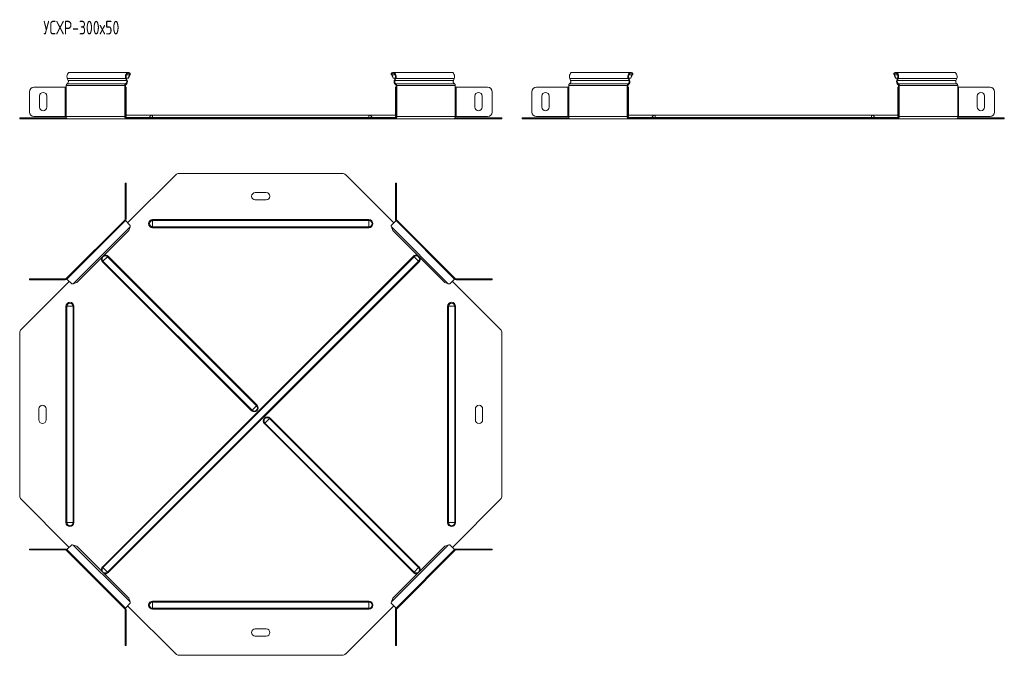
# Model space of a CAD drawing. Header units: millimetres. Extents: x -209 to 1502, y -8151 to 292.
# Tile 3 of 7: x -150 to 928, y -3952 to -3256. Entities that reach past the tile are written whole.
import ezdxf

# ---------------------------------------------------------------- set-up
doc = ezdxf.new("R2010")
doc.units = ezdxf.units.MM
doc.styles.add('SLDTEXTSTYLE3', font='TXT', dxfattribs={"width": 0.7, "bigfont": 'bigfont'})

msp = doc.modelspace()

# ---------------------------------------------------------------- linework, layer by layer
at = {"color": 7, "linetype": 'Continuous', "lineweight": 15}
for p, q in [((-98.1, -3320.4), (-97.2, -3322.7)), ((-31.3, -3313.7), (-95.3, -3313.7)), ((-33.2, -3322.7), (-34.1, -3320.4)), ((-32.6, -3322.3), (-33.5, -3319.9)), ((-31.4, -3319.9), (-33.5, -3319.9)), ((-30, -3316.6), (-31.4, -3319.9)), ((-30.8, -3319.4), (-31.4, -3319.9)), ((-29.4, -3316.1), (-30.8, -3319.4)), ((-30, -3316.6), (-29.4, -3316.1)), ((-29.1, -3315), (-29.6, -3315.7)), ((256.6, -3315), (257.1, -3315.7)), ((257.6, -3316.6), (256.9, -3316.1)), ((258.3, -3319.4), (256.9, -3316.1)), ((258.9, -3319.9), (257.6, -3316.6)), ((258.9, -3319.9), (258.3, -3319.4)), ((322.8, -3313.7), (258.8, -3313.7)), ((261, -3319.9), (258.9, -3319.9)), ((261, -3319.9), (260.1, -3322.3)), ((261.6, -3320.4), (260.7, -3322.7)), ((324.8, -3322.7), (325.7, -3320.4)), ((453.1, -3322.7), (452.2, -3320.4)), ((519, -3313.7), (455, -3313.7)), ((516.2, -3320.4), (517.1, -3322.7)), ((516.8, -3319.9), (518.9, -3319.9)), ((516.9, -3319.9), (517.8, -3322.3)), ((518.9, -3319.9), (520.3, -3316.6)), ((518.9, -3319.9), (519.5, -3319.4)), ((519.5, -3319.4), (520.9, -3316.1)), ((520.3, -3316.6), (520.9, -3316.1)), ((521.2, -3315), (520.7, -3315.7)), ((807, -3315), (807.4, -3315.7)), ((807.9, -3316.6), (807.3, -3316.1)), ((808.6, -3319.4), (807.3, -3316.1)), ((809.3, -3319.9), (807.9, -3316.6)), ((809.3, -3319.9), (808.6, -3319.4)), ((873.2, -3313.7), (809.1, -3313.7)), ((811.3, -3319.9), (809.3, -3319.9)), ((811.3, -3319.9), (810.4, -3322.3)), ((812, -3320.4), (811.1, -3322.7)), ((875.1, -3322.7), (876, -3320.4)), ((-134.6, -3330), (-100.3, -3330)), ((-100.3, -3330), (-99.2, -3330)), ((-99.2, -3328), (-99.2, -3330)), ((-35.2, -3330), (-35.2, -3328)), ((-35.2, -3330), (-34.7, -3330)), ((-34.7, -3330), (-33.7, -3330)), ((-34.7, -3335), (-34.7, -3330)), ((-34.5, -3330), (-34.5, -3328)), ((-33.7, -3330), (-33.7, -3335)), ((261.3, -3330), (262.3, -3330)), ((261.3, -3335), (261.3, -3330)), ((262, -3328), (262, -3330)), ((262.3, -3330), (262.3, -3335)), ((262.3, -3330), (262.7, -3330)), ((262.7, -3328), (262.7, -3330)), ((326.7, -3330), (326.7, -3328)), ((326.7, -3330), (327.8, -3330)), ((327.8, -3330), (362.2, -3330)), ((450.1, -3330), (415.7, -3330)), ((451.1, -3330), (450.1, -3330)), ((451.1, -3330), (451.1, -3328)), ((515.2, -3328), (515.2, -3330)), ((515.6, -3330), (515.2, -3330)), ((516.6, -3330), (515.6, -3330)), ((515.6, -3330), (515.6, -3335)), ((515.9, -3328), (515.9, -3330)), ((516.6, -3335), (516.6, -3330)), ((811.6, -3330), (812.6, -3330)), ((811.6, -3335), (811.6, -3330)), ((812.3, -3328), (812.3, -3330)), ((812.6, -3330), (812.6, -3335)), ((812.6, -3330), (813, -3330)), ((813, -3328), (813, -3330)), ((877.1, -3330), (877.1, -3328)), ((877.1, -3330), (878.1, -3330)), ((878.1, -3330), (912.5, -3330)), ((-139.6, -3357.2), (-139.6, -3335)), ((-128.6, -3339.7), (-128.6, -3351.7)), ((-120.6, -3351.7), (-120.6, -3339.7)), ((-34.7, -3335), (-34.7, -3357.2)), ((-33.7, -3335), (-33.7, -3357.2)), ((261.3, -3357.2), (261.3, -3335)), ((262.3, -3357.2), (262.3, -3335)), ((348.2, -3339.7), (348.2, -3351.7)), ((356.2, -3351.7), (356.2, -3339.7)), ((367.2, -3335), (367.2, -3357.2)), ((410.7, -3335), (410.7, -3357.2)), ((421.7, -3351.7), (421.7, -3339.7)), ((429.7, -3339.7), (429.7, -3351.7)), ((515.6, -3357.2), (515.6, -3335)), ((516.6, -3357.2), (516.6, -3335)), ((811.6, -3357.2), (811.6, -3335)), ((812.6, -3357.2), (812.6, -3335)), ((898.5, -3339.7), (898.5, -3351.7)), ((906.5, -3351.7), (906.5, -3339.7)), ((917.5, -3335), (917.5, -3357.2)), ((-150.2, -3364.7), (-150.2, -3363.7)), ((-150.2, -3363.7), (-148.8, -3363.7)), ((-148.8, -3363.7), (-98.9, -3363.7)), ((-100.3, -3362.2), (-134.6, -3362.2)), ((-99.2, -3362.2), (-100.3, -3362.2)), ((-34.7, -3362.2), (-35.2, -3362.2)), ((-34.7, -3362.2), (-34.7, -3357.2)), ((-33.7, -3362.2), (-34.7, -3362.2)), ((-33.7, -3357.2), (-33.7, -3362.2)), ((-4.7, -3360.7), (-33.7, -3360.7)), ((-33.4, -3363.7), (-32, -3363.7)), ((-32, -3363.7), (-32, -3364.7)), ((-32, -3363.7), (20.8, -3363.7)), ((232.3, -3360.7), (-4.7, -3360.7)), ((20.8, -3363.7), (24.3, -3363.7)), ((24.3, -3363.7), (203.2, -3363.7)), ((203.2, -3363.7), (206.8, -3363.7)), ((206.8, -3363.7), (259.5, -3363.7)), ((261.3, -3360.7), (232.3, -3360.7)), ((259.5, -3363.7), (259.5, -3364.7)), ((259.5, -3363.7), (260.9, -3363.7)), ((261.3, -3362.2), (261.3, -3357.2)), ((262.3, -3362.2), (261.3, -3362.2)), ((262.3, -3357.2), (262.3, -3362.2)), ((262.7, -3362.2), (262.3, -3362.2)), ((326.4, -3363.7), (376.3, -3363.7)), ((327.8, -3362.2), (326.7, -3362.2)), ((362.2, -3362.2), (327.8, -3362.2)), ((376.3, -3363.7), (377.8, -3363.7)), ((377.8, -3363.7), (377.8, -3364.7)), ((400.1, -3363.7), (400.1, -3364.7)), ((401.6, -3363.7), (400.1, -3363.7)), ((451.5, -3363.7), (401.6, -3363.7)), ((415.7, -3362.2), (450.1, -3362.2)), ((450.1, -3362.2), (451.1, -3362.2)), ((515.2, -3362.2), (515.6, -3362.2)), ((515.6, -3357.2), (515.6, -3362.2)), ((515.6, -3362.2), (516.6, -3362.2)), ((516.6, -3362.2), (516.6, -3357.2)), ((545.6, -3360.7), (516.6, -3360.7)), ((518.3, -3363.7), (516.9, -3363.7)), ((518.3, -3363.7), (518.3, -3364.7)), ((571.1, -3363.7), (518.3, -3363.7)), ((782.6, -3360.7), (545.6, -3360.7)), ((574.6, -3363.7), (571.1, -3363.7)), ((574.6, -3363.7), (753.6, -3363.7)), ((753.6, -3363.7), (757.1, -3363.7)), ((757.1, -3363.7), (809.9, -3363.7)), ((811.6, -3360.7), (782.6, -3360.7)), ((809.9, -3363.7), (809.9, -3364.7)), ((809.9, -3363.7), (811.3, -3363.7)), ((811.6, -3362.2), (811.6, -3357.2)), ((812.6, -3362.2), (811.6, -3362.2)), ((812.6, -3357.2), (812.6, -3362.2)), ((813, -3362.2), (812.6, -3362.2)), ((876.7, -3363.7), (926.6, -3363.7)), ((878.1, -3362.2), (877.1, -3362.2)), ((912.5, -3362.2), (878.1, -3362.2)), ((926.6, -3363.7), (928.1, -3363.7)), ((928.1, -3363.7), (928.1, -3364.7)), ((-148.8, -3364.7), (-150.2, -3364.7)), ((-148.8, -3364.7), (-97.4, -3364.7)), ((-97.4, -3364.7), (-33.4, -3364.7)), ((-33.4, -3364.7), (-32, -3364.7)), ((-32, -3364.7), (20.8, -3364.7)), ((24.3, -3364.7), (20.8, -3364.7)), ((24.3, -3364.7), (203.2, -3364.7)), ((206.8, -3364.7), (203.2, -3364.7)), ((206.8, -3364.7), (259.5, -3364.7)), ((259.5, -3364.7), (260.9, -3364.7)), ((260.9, -3364.7), (325, -3364.7)), ((325, -3364.7), (376.3, -3364.7)), ((377.8, -3364.7), (376.3, -3364.7)), ((400.1, -3364.7), (401.6, -3364.7)), ((452.9, -3364.7), (401.6, -3364.7)), ((516.9, -3364.7), (452.9, -3364.7)), ((518.3, -3364.7), (516.9, -3364.7)), ((571.1, -3364.7), (518.3, -3364.7)), ((571.1, -3364.7), (574.6, -3364.7)), ((574.6, -3364.7), (753.6, -3364.7)), ((757.1, -3364.7), (753.6, -3364.7)), ((757.1, -3364.7), (809.9, -3364.7)), ((809.9, -3364.7), (811.3, -3364.7)), ((811.3, -3364.7), (875.3, -3364.7)), ((875.3, -3364.7), (926.6, -3364.7)), ((928.1, -3364.7), (926.6, -3364.7)), ((-32, -3478.7), (20.8, -3426)), ((24.3, -3424.5), (203.2, -3424.5)), ((206.8, -3426), (259.5, -3478.7)), ((-33.7, -3435.1), (-34.7, -3435.1)), ((-34.7, -3435.1), (-34.7, -3440.1)), ((-33.7, -3440.1), (-33.7, -3435.1)), ((262.3, -3435.1), (261.3, -3435.1)), ((261.3, -3435.1), (261.3, -3440.1)), ((262.3, -3440.1), (262.3, -3435.1)), ((-34.7, -3474.5), (-34.7, -3440.1)), ((-33.7, -3474.5), (-33.7, -3440.1)), ((119.8, -3445.5), (107.8, -3445.5)), ((261.3, -3440.1), (261.3, -3474.5)), ((262.3, -3440.1), (262.3, -3474.5)), ((107.8, -3453.5), (119.8, -3453.5)), ((-35.2, -3475.5), (-99.2, -3539.5)), ((-34.5, -3476.2), (-98.5, -3540.3)), ((-34.5, -3476.2), (-35.2, -3475.5)), ((-29.1, -3481.6), (-34.5, -3476.2)), ((262, -3476.2), (256.6, -3481.6)), ((262.7, -3475.5), (261.8, -3476.4)), ((326, -3540.3), (262, -3476.2)), ((326.7, -3539.5), (262.7, -3475.5)), ((-30.8, -3487), (-87.7, -3543.9)), ((-29.4, -3483.1), (-30.8, -3487)), ((258.3, -3487), (256.9, -3483.1)), ((315.3, -3543.9), (258.3, -3487)), ((-148.8, -3595.5), (-96, -3542.7)), ((-139.6, -3540), (-139.6, -3541)), ((-134.6, -3540), (-139.6, -3540)), ((-139.6, -3541), (-134.6, -3541)), ((-134.6, -3540), (-100.3, -3540)), ((-134.6, -3541), (-100.3, -3541)), ((-99.2, -3539.5), (-98.3, -3540.5)), ((-98.5, -3540.3), (-93.1, -3545.6)), ((-87.7, -3543.9), (-91.6, -3545.3)), ((319.1, -3545.3), (315.3, -3543.9)), ((320.7, -3545.6), (326, -3540.3)), ((323.6, -3542.7), (376.3, -3595.5)), ((326, -3540.3), (326.7, -3539.5)), ((327.8, -3540), (362.2, -3540)), ((327.8, -3541), (362.2, -3541)), ((367.2, -3540), (362.2, -3540)), ((362.2, -3541), (367.2, -3541)), ((367.2, -3541), (367.2, -3540)), ((-150.2, -3599), (-150.2, -3778)), ((377.8, -3778), (377.8, -3599)), ((-129.2, -3682.5), (-129.2, -3694.5)), ((-121.2, -3694.5), (-121.2, -3682.5)), ((348.8, -3682.5), (348.8, -3694.5)), ((356.8, -3694.5), (356.8, -3682.5)), ((-148.8, -3781.5), (-96, -3834.2)), ((323.6, -3834.2), (376.3, -3781.5)), ((-139.6, -3837), (-139.6, -3836)), ((-139.6, -3836), (-134.6, -3836)), ((-134.6, -3837), (-139.6, -3837)), ((-134.6, -3836), (-100.3, -3836)), ((-134.6, -3837), (-100.3, -3837)), ((-99.2, -3837.4), (-98.3, -3836.5)), ((-35.2, -3901.5), (-99.2, -3837.4)), ((-98.5, -3836.7), (-93.1, -3831.4)), ((-98.5, -3836.7), (-34.5, -3900.8)), ((-87.7, -3833), (-91.6, -3831.7)), ((-30.8, -3890), (-87.7, -3833)), ((315.3, -3833), (258.3, -3890)), ((262, -3900.8), (326, -3836.7)), ((326.7, -3837.4), (262.7, -3901.5)), ((319.1, -3831.7), (315.3, -3833)), ((320.7, -3831.4), (326, -3836.7)), ((326, -3836.7), (326.7, -3837.4)), ((327.8, -3836), (362.2, -3836)), ((327.8, -3837), (362.2, -3837)), ((362.2, -3836), (367.2, -3836)), ((367.2, -3837), (362.2, -3837)), ((367.2, -3836), (367.2, -3837)), ((-29.4, -3893.8), (-30.8, -3890)), ((258.3, -3890), (256.9, -3893.8)), ((-34.5, -3900.8), (-35.2, -3901.5)), ((-34.7, -3902.5), (-34.7, -3936.9)), ((-29.1, -3895.4), (-34.5, -3900.8)), ((-33.7, -3902.5), (-33.7, -3936.9)), ((-32, -3898.3), (20.8, -3951)), ((206.8, -3951), (259.5, -3898.3)), ((262, -3900.8), (256.6, -3895.4)), ((261.3, -3936.9), (261.3, -3902.5)), ((262.7, -3901.5), (261.8, -3900.5)), ((262.3, -3936.9), (262.3, -3902.5)), ((119.8, -3923.5), (107.8, -3923.5)), ((107.8, -3931.5), (119.8, -3931.5)), ((-34.7, -3941.9), (-34.7, -3936.9)), ((-33.7, -3941.9), (-34.7, -3941.9)), ((-33.7, -3936.9), (-33.7, -3941.9)), ((261.3, -3941.9), (261.3, -3936.9)), ((262.3, -3941.9), (261.3, -3941.9)), ((262.3, -3936.9), (262.3, -3941.9)), ((24.3, -3952.5), (203.2, -3952.5))]:
    msp.add_line(p, q, dxfattribs=at)
at = {"color": 7, "linetype": 'Continuous', "lineweight": 0}
for p, q in [((-34.1, -3320.4), (-98.1, -3320.4)), ((-34.1, -3320.4), (-33.5, -3319.9)), ((-30, -3316.6), (-33.5, -3316.6)), ((261, -3316.6), (257.6, -3316.6)), ((261.6, -3320.4), (261, -3319.9)), ((325.7, -3320.4), (261.6, -3320.4)), ((452.2, -3320.4), (516.2, -3320.4)), ((516.2, -3320.4), (516.9, -3319.9)), ((516.9, -3316.6), (520.3, -3316.6)), ((811.3, -3316.6), (807.9, -3316.6)), ((812, -3320.4), (811.3, -3319.9)), ((876, -3320.4), (812, -3320.4)), ((-100.3, -3330), (-100.3, -3362.2)), ((-35.2, -3328), (-99.2, -3328)), ((-99.2, -3362.2), (-99.2, -3330)), ((-34.3, -3326.3), (-98.3, -3326.3)), ((-33.2, -3322.7), (-97.2, -3322.7)), ((-35.2, -3328), (-34.5, -3328)), ((-35.2, -3362.2), (-35.2, -3330)), ((-34.3, -3326.3), (-34.1, -3327.3)), ((-33.2, -3322.7), (-32.6, -3322.3)), ((260.7, -3322.7), (260.1, -3322.3)), ((324.8, -3322.7), (260.7, -3322.7)), ((261.8, -3326.3), (261.6, -3327.3)), ((325.8, -3326.3), (261.8, -3326.3)), ((262.7, -3328), (262, -3328)), ((326.7, -3328), (262.7, -3328)), ((262.7, -3362.2), (262.7, -3330)), ((326.7, -3362.2), (326.7, -3330)), ((327.8, -3362.2), (327.8, -3330)), ((450.1, -3362.2), (450.1, -3330)), ((451.1, -3328), (515.2, -3328)), ((451.1, -3362.2), (451.1, -3330)), ((452, -3326.3), (516.1, -3326.3)), ((453.1, -3322.7), (517.1, -3322.7)), ((515.2, -3328), (515.9, -3328)), ((515.2, -3362.2), (515.2, -3330)), ((516.1, -3326.3), (516.3, -3327.3)), ((517.1, -3322.7), (517.8, -3322.3)), ((811.1, -3322.7), (810.4, -3322.3)), ((875.1, -3322.7), (811.1, -3322.7)), ((812.1, -3326.3), (811.9, -3327.3)), ((876.1, -3326.3), (812.1, -3326.3)), ((813, -3328), (812.3, -3328)), ((877.1, -3328), (813, -3328)), ((813, -3362.2), (813, -3330)), ((877.1, -3362.2), (877.1, -3330)), ((878.1, -3362.2), (878.1, -3330)), ((-33.7, -3335), (-34.7, -3335)), ((262.3, -3335), (261.3, -3335)), ((515.6, -3335), (516.6, -3335)), ((812.6, -3335), (811.6, -3335)), ((-148.8, -3363.7), (-148.8, -3364.7)), ((-35.2, -3362.2), (-99.2, -3362.2)), ((-34.7, -3357.2), (-33.7, -3357.2)), ((-34.3, -3363.1), (-8.2, -3363.1)), ((-33.4, -3363.7), (-33.4, -3364.7)), ((-8.2, -3363.1), (-4.7, -3363.1)), ((-4.7, -3360.7), (-4.7, -3363.1)), ((232.3, -3363.1), (-4.7, -3363.1)), ((-4.7, -3363.1), (-4.7, -3363.7)), ((20.8, -3364.7), (20.8, -3363.7)), ((24.3, -3363.7), (24.3, -3364.7)), ((203.2, -3364.7), (203.2, -3363.7)), ((206.8, -3363.7), (206.8, -3364.7)), ((232.3, -3360.7), (232.3, -3363.1)), ((235.7, -3363.1), (232.3, -3363.1)), ((232.3, -3363.1), (232.3, -3363.7)), ((235.7, -3363.1), (261.8, -3363.1)), ((260.9, -3363.7), (260.9, -3364.7)), ((261.3, -3357.2), (262.3, -3357.2)), ((326.7, -3362.2), (262.7, -3362.2)), ((376.3, -3364.7), (376.3, -3363.7)), ((401.6, -3364.7), (401.6, -3363.7)), ((451.1, -3362.2), (515.2, -3362.2)), ((516.6, -3357.2), (515.6, -3357.2)), ((542.2, -3363.1), (516.1, -3363.1)), ((516.9, -3363.7), (516.9, -3364.7)), ((542.2, -3363.1), (545.6, -3363.1)), ((545.6, -3360.7), (545.6, -3363.1)), ((545.6, -3363.1), (545.6, -3363.7)), ((782.6, -3363.1), (545.6, -3363.1)), ((571.1, -3363.7), (571.1, -3364.7)), ((574.6, -3364.7), (574.6, -3363.7)), ((753.6, -3364.7), (753.6, -3363.7)), ((757.1, -3363.7), (757.1, -3364.7)), ((782.6, -3360.7), (782.6, -3363.1)), ((782.6, -3363.1), (782.6, -3363.7)), ((786, -3363.1), (782.6, -3363.1)), ((812.1, -3363.1), (786, -3363.1)), ((811.3, -3363.7), (811.3, -3364.7)), ((811.6, -3357.2), (812.6, -3357.2)), ((877.1, -3362.2), (813, -3362.2)), ((926.6, -3364.7), (926.6, -3363.7)), ((-34.7, -3440.1), (-33.7, -3440.1)), ((261.3, -3440.1), (262.3, -3440.1)), ((-34.7, -3474.5), (-33.7, -3474.5)), ((-4.7, -3476.1), (-4.7, -3475.1)), ((-4.7, -3475.1), (232.3, -3475.1)), ((-4.7, -3482.9), (-4.7, -3476.1)), ((-4.7, -3476.1), (232.3, -3476.1)), ((-4.7, -3482.9), (232.3, -3482.9)), ((-4.7, -3483.9), (-4.7, -3482.9)), ((232.3, -3476.1), (232.3, -3475.1)), ((232.3, -3482.9), (232.3, -3476.1)), ((232.3, -3483.9), (232.3, -3482.9)), ((262.3, -3474.5), (261.3, -3474.5)), ((-29.4, -3483.1), (-91.6, -3545.3)), ((-4.7, -3483.9), (232.3, -3483.9)), ((319.1, -3545.3), (256.9, -3483.1)), ((-59.7, -3855.8), (281, -3515.1)), ((-53.5, -3515.1), (-54.2, -3515.7)), ((109.8, -3678.3), (-53.5, -3515.1)), ((281.7, -3515.7), (281, -3515.1)), ((-59, -3520.6), (-59.7, -3521.2)), ((103.6, -3684.5), (-59.7, -3521.2)), ((-54.2, -3515.7), (-59, -3520.6)), ((-59, -3856.4), (281.7, -3515.7)), ((104.3, -3683.8), (-59, -3520.6)), ((109.1, -3679), (-54.2, -3515.7)), ((-54.2, -3861.3), (286.5, -3520.6)), ((-53.5, -3861.9), (287.2, -3521.2)), ((286.5, -3520.6), (281.7, -3515.7)), ((287.2, -3521.2), (286.5, -3520.6)), ((-134.6, -3541), (-134.6, -3540)), ((-100.3, -3540), (-100.3, -3541)), ((327.8, -3540), (327.8, -3541)), ((362.2, -3540), (362.2, -3541)), ((-98.7, -3570), (-99.6, -3570)), ((-99.6, -3807), (-99.6, -3570)), ((-91.8, -3570), (-98.7, -3570)), ((-98.7, -3807), (-98.7, -3570)), ((-91.8, -3807), (-91.8, -3570)), ((-90.9, -3570), (-91.8, -3570)), ((-90.9, -3807), (-90.9, -3570)), ((318.4, -3570), (319.3, -3570)), ((318.4, -3570), (318.4, -3807)), ((319.3, -3570), (326.2, -3570)), ((319.3, -3570), (319.3, -3807)), ((326.2, -3570), (326.2, -3807)), ((326.2, -3570), (327.1, -3570)), ((327.1, -3570), (327.1, -3807)), ((104.3, -3683.8), (103.6, -3684.5)), ((109.1, -3679), (104.3, -3683.8)), ((109.8, -3678.3), (109.1, -3679)), ((117.7, -3698.6), (118.4, -3698)), ((117.7, -3698.6), (281, -3861.9)), ((118.4, -3698), (123.3, -3693.1)), ((118.4, -3698), (281.7, -3861.3)), ((123.3, -3693.1), (123.9, -3692.5)), ((123.3, -3693.1), (286.5, -3856.4)), ((123.9, -3692.5), (287.2, -3855.8)), ((-98.7, -3807), (-99.6, -3807)), ((-91.8, -3807), (-98.7, -3807)), ((-90.9, -3807), (-91.8, -3807)), ((318.4, -3807), (319.3, -3807)), ((319.3, -3807), (326.2, -3807)), ((326.2, -3807), (327.1, -3807)), ((-134.6, -3836), (-134.6, -3837)), ((-100.3, -3837), (-100.3, -3836)), ((-29.4, -3893.8), (-91.6, -3831.7)), ((319.1, -3831.7), (256.9, -3893.8)), ((327.8, -3837), (327.8, -3836)), ((362.2, -3837), (362.2, -3836)), ((-59, -3856.4), (-59.7, -3855.8)), ((-54.2, -3861.3), (-59, -3856.4)), ((281.7, -3861.3), (286.5, -3856.4)), ((286.5, -3856.4), (287.2, -3855.8)), ((-53.5, -3861.9), (-54.2, -3861.3)), ((281, -3861.9), (281.7, -3861.3)), ((-34.7, -3902.5), (-33.7, -3902.5)), ((232.3, -3893.1), (-4.7, -3893.1)), ((-4.7, -3893.1), (-4.7, -3894.1)), ((-4.7, -3894.1), (-4.7, -3900.9)), ((232.3, -3894.1), (-4.7, -3894.1)), ((232.3, -3900.9), (-4.7, -3900.9)), ((-4.7, -3900.9), (-4.7, -3901.9)), ((232.3, -3901.9), (-4.7, -3901.9)), ((232.3, -3893.1), (232.3, -3894.1)), ((232.3, -3894.1), (232.3, -3900.9)), ((232.3, -3900.9), (232.3, -3901.9)), ((262.3, -3902.5), (261.3, -3902.5)), ((-34.7, -3936.9), (-33.7, -3936.9)), ((261.3, -3936.9), (262.3, -3936.9))]:
    msp.add_line(p, q, dxfattribs=at)
at = {"color": 7, "linetype": 'Continuous', "lineweight": 15, "flags": 128}
for points in [[(-98.1, -3320.4), (-98.4, -3319.2), (-98.5, -3317.9), (-98.3, -3316.7), (-97.9, -3315.6), (-97.2, -3314.7), (-96.5, -3314), (-95.6, -3313.8), (-95.3, -3313.7)], [(-29.1, -3315), (-29.8, -3314.2), (-30.7, -3313.8), (-31.6, -3313.8), (-32.4, -3314), (-33.2, -3314.7), (-33.8, -3315.6), (-34.3, -3316.7), (-34.5, -3317.9), (-34.4, -3319.2), (-34.1, -3320.4)], [(-29.6, -3315.7), (-30.3, -3315), (-31.2, -3314.7), (-32, -3314.9), (-32.8, -3315.5), (-33.4, -3316.4), (-33.7, -3317.5), (-33.7, -3318.7), (-33.5, -3319.9)], [(261.6, -3320.4), (261.9, -3319.2), (262, -3317.9), (261.8, -3316.7), (261.4, -3315.6), (260.7, -3314.7), (260, -3314), (259.1, -3313.8), (258.2, -3313.8), (257.4, -3314.2), (256.6, -3315)], [(261, -3319.9), (261.3, -3318.7), (261.2, -3317.5), (260.9, -3316.4), (260.3, -3315.5), (259.5, -3314.9), (258.7, -3314.7), (257.8, -3315), (257.1, -3315.7)], [(322.8, -3313.7), (323.1, -3313.8), (324, -3314), (324.8, -3314.7), (325.4, -3315.6), (325.8, -3316.7), (326, -3317.9), (326, -3319.2), (325.7, -3320.4)], [(455, -3313.7), (454.7, -3313.8), (453.9, -3314), (453.1, -3314.7), (452.5, -3315.6), (452, -3316.7), (451.8, -3317.9), (451.9, -3319.2), (452.2, -3320.4)], [(516.2, -3320.4), (515.9, -3319.2), (515.9, -3317.9), (516.1, -3316.7), (516.5, -3315.6), (517.1, -3314.7), (517.9, -3314), (518.8, -3313.8), (519.7, -3313.8), (520.5, -3314.2), (521.2, -3315)], [(516.9, -3319.9), (516.6, -3318.7), (516.6, -3317.5), (517, -3316.4), (517.5, -3315.5), (518.3, -3314.9), (519.2, -3314.7), (520, -3315), (520.7, -3315.7)], [(812, -3320.4), (812.3, -3319.2), (812.3, -3317.9), (812.1, -3316.7), (811.7, -3315.6), (811.1, -3314.7), (810.3, -3314), (809.4, -3313.8), (808.5, -3313.8), (807.7, -3314.2), (807, -3315)], [(811.3, -3319.9), (811.6, -3318.7), (811.6, -3317.5), (811.2, -3316.4), (810.6, -3315.5), (809.9, -3314.9), (809, -3314.7), (808.2, -3315), (807.4, -3315.7)], [(873.2, -3313.7), (873.5, -3313.8), (874.3, -3314), (875.1, -3314.7), (875.7, -3315.6), (876.2, -3316.7), (876.3, -3317.9), (876.3, -3319.2), (876, -3320.4)]]:
    msp.add_lwpolyline(points, dxfattribs=at)
at = {"color": 7, "linetype": 'Continuous', "lineweight": 15}
for centre, radius, start, end in [((-134.6, -3335), 5, 90, 180), ((-97.4, -3327.9), 1.82, 119.6529, 184.4929), ((-99.8, -3323.9), 2.86, 302.6699, 24.1904), ((-33.4, -3327.9), 1.82, 119.6529, 184.4929), ((-33.7, -3328), 0.811, 119.6529, 184.4929), ((-35.8, -3323.9), 2.86, 302.6699, 24.1904), ((-36.2, -3323.9), 4, 302.6699, 24.1904), ((263.7, -3323.9), 4, 155.8096, 237.3301), ((263.3, -3323.9), 2.86, 155.8096, 237.3301), ((261.2, -3328), 0.811, 355.5071, 60.3471), ((260.9, -3327.9), 1.82, 355.5071, 60.3471), ((327.4, -3323.9), 2.86, 155.8096, 237.3301), ((324.9, -3327.9), 1.82, 355.5071, 60.3471), ((362.2, -3335), 5, 0, 90), ((415.7, -3335), 5, 90, 180), ((452.9, -3327.9), 1.82, 119.6529, 184.4929), ((450.5, -3323.9), 2.86, 302.6699, 24.1904), ((517, -3327.9), 1.82, 119.6529, 184.4929), ((516.7, -3328), 0.811, 119.6529, 184.4929), ((514.5, -3323.9), 2.86, 302.6699, 24.1904), ((514.1, -3323.9), 4, 302.6699, 24.1904), ((814.1, -3323.9), 4, 155.8096, 237.3301), ((813.7, -3323.9), 2.86, 155.8096, 237.3301), ((811.5, -3328), 0.811, 355.5071, 60.3471), ((811.2, -3327.9), 1.82, 355.5071, 60.3471), ((877.7, -3323.9), 2.86, 155.8096, 237.3301), ((875.2, -3327.9), 1.82, 355.5071, 60.3471), ((912.5, -3335), 5, 0, 90), ((-124.6, -3339.7), 4, 360, 180), ((352.2, -3339.7), 4, 0, 180), ((425.7, -3339.7), 4, 0, 180), ((902.5, -3339.7), 4, 0, 180), ((-124.6, -3351.7), 4, 180, 360), ((352.2, -3351.7), 4, 180, 360), ((425.7, -3351.7), 4, 180, 0), ((902.5, -3351.7), 4, 180, 0), ((-134.6, -3357.2), 5, 180, 270), ((-99.6, -3362.7), 1, 270, 309.7535), ((-97, -3362.6), 2.23, 171.9505, 258.5782), ((-33, -3362.6), 2.23, 171.9505, 258.5782), ((-33.1, -3362.4), 1.34, 171.9505, 258.5782), ((-9.1, -3362.7), 1, 270, 338.9773), ((-4.7, -3364.4), 3.68, 90, 158.9773), ((232.3, -3364.4), 3.68, 21.0227, 90), ((236.6, -3362.7), 1, 201.0227, 270), ((260.5, -3362.6), 2.23, 281.4218, 8.0495), ((260.7, -3362.4), 1.34, 281.4218, 8.0495), ((324.5, -3362.6), 2.23, 281.4218, 8.0495), ((327.1, -3362.7), 1, 230.2465, 270), ((362.2, -3357.2), 5, 270, 0), ((415.7, -3357.2), 5, 180, 270), ((450.7, -3362.7), 1, 270, 309.7535), ((453.3, -3362.6), 2.23, 171.9505, 258.5782), ((517.4, -3362.6), 2.23, 171.9505, 258.5782), ((517.2, -3362.4), 1.34, 171.9505, 258.5782), ((541.2, -3362.7), 1, 270, 338.9773), ((545.6, -3364.4), 3.68, 90, 158.9773), ((782.6, -3364.4), 3.68, 21.0227, 90), ((787, -3362.7), 1, 201.0227, 270), ((811, -3362.4), 1.34, 281.4218, 8.0495), ((810.8, -3362.6), 2.23, 281.4218, 8.0495), ((874.9, -3362.6), 2.23, 281.4218, 8.0495), ((877.5, -3362.7), 1, 230.2465, 270), ((912.5, -3357.2), 5, 270, 0), ((24.3, -3429.5), 5, 90, 135), ((203.2, -3429.5), 5, 45, 90), ((107.8, -3449.5), 4, 90, 270), ((119.8, -3449.5), 4, 270, 90), ((-36.2, -3474.5), 1.5, 315, 0), ((-36.2, -3474.5), 2.5, 315, 0), ((263.8, -3474.5), 2.5, 180, 225), ((263.8, -3474.5), 1.5, 180, 225), ((-100.3, -3538.5), 1.5, 270, 315), ((-100.3, -3538.5), 2.5, 270, 315), ((327.8, -3538.5), 2.5, 225, 270), ((327.8, -3538.5), 1.5, 225, 270), ((-145.2, -3599), 5, 135, 180), ((372.8, -3599), 5, 0, 45), ((-125.2, -3682.5), 4, 0, 180), ((352.8, -3682.5), 4, 0, 180), ((-125.2, -3694.5), 4, 180, 0), ((352.8, -3694.5), 4, 180, 0), ((-145.2, -3778), 5, 180, 225), ((372.8, -3778), 5, 315, 0), ((-100.3, -3838.5), 2.5, 45, 90), ((-100.3, -3838.5), 1.5, 45, 90), ((327.8, -3838.5), 2.5, 90, 135), ((327.8, -3838.5), 1.5, 90, 135), ((-36.2, -3902.5), 1.5, 0, 45), ((-36.2, -3902.5), 2.5, 0, 45), ((263.8, -3902.5), 2.5, 135, 180), ((263.8, -3902.5), 1.5, 135, 180), ((107.8, -3927.5), 4, 90, 270), ((119.8, -3927.5), 4, 270, 90), ((24.3, -3947.5), 5, 225, 270), ((203.2, -3947.5), 5, 270, 315)]:
    msp.add_arc(centre, radius, start, end, dxfattribs=at)
at = {"color": 7, "linetype": 'Continuous', "lineweight": 0}
for centre, radius, start, end in [((-4.7, -3479.5), 4.37, 90, 270), ((-4.7, -3479.5), 3.43, 90, 270), ((232.3, -3479.5), 4.37, 270, 90), ((232.3, -3479.5), 3.43, 270, 90), ((-56.6, -3518.1), 3.43, 45, 225), ((-56.6, -3518.1), 4.37, 45, 105.1679), ((284.1, -3518.1), 4.37, 74.8327, 135), ((284.1, -3518.1), 3.43, 315, 135), ((-56.6, -3518.1), 4.37, 164.8321, 225), ((284.1, -3518.1), 4.37, 315, 15.1673), ((-95.2, -3570), 4.37, 0, 180), ((-95.2, -3570), 3.43, 0, 180), ((322.8, -3570), 4.37, 0, 180), ((322.8, -3570), 3.43, 0, 180), ((106.7, -3681.4), 4.37, 225, 45), ((106.7, -3681.4), 3.43, 225, 45), ((120.8, -3695.6), 4.37, 45, 225), ((120.8, -3695.6), 3.43, 45, 225), ((-95.2, -3807), 4.37, 180, 0), ((-95.2, -3807), 3.43, 180, 0), ((322.8, -3807), 4.37, 180, 0), ((322.8, -3807), 3.43, 180, 0), ((-56.6, -3858.8), 4.37, 135, 195.1673), ((-56.6, -3858.8), 3.43, 135, 315), ((284.1, -3858.8), 3.43, 225, 45), ((284.1, -3858.8), 4.37, 344.8321, 45), ((-56.6, -3858.8), 4.37, 254.8327, 315), ((284.1, -3858.8), 4.37, 225, 285.1679), ((-4.7, -3897.5), 4.37, 90, 270), ((-4.7, -3897.5), 3.43, 90, 270), ((232.3, -3897.5), 4.37, 270, 90), ((232.3, -3897.5), 3.43, 270, 90)]:
    msp.add_arc(centre, radius, start, end, dxfattribs=at)
at = {"color": 7, "linetype": 'Continuous', "lineweight": 15}
for points in [[(-30, -3316.6), (-29.8, -3316.3), (-29.7, -3316), (-29.6, -3315.7)], [(-29.4, -3316.1), (-29.3, -3315.7), (-29.2, -3315.3), (-29.1, -3315)], [(256.6, -3315), (256.7, -3315.3), (256.8, -3315.7), (256.9, -3316.1)], [(257.1, -3315.7), (257.2, -3316), (257.4, -3316.3), (257.6, -3316.6)], [(520.3, -3316.6), (520.5, -3316.3), (520.6, -3316), (520.7, -3315.7)], [(521.2, -3315), (521.2, -3315.3), (521.1, -3315.7), (520.9, -3316.1)], [(807, -3315), (807, -3315.3), (807.1, -3315.7), (807.3, -3316.1)], [(807.4, -3315.7), (807.6, -3316), (807.7, -3316.3), (807.9, -3316.6)], [(-29.4, -3483.1), (-29.3, -3482.7), (-29.2, -3482.1), (-29.1, -3481.6)], [(256.6, -3481.6), (256.7, -3482.1), (256.8, -3482.7), (256.9, -3483.1)], [(-93.1, -3545.6), (-92.6, -3545.6), (-92.1, -3545.5), (-91.6, -3545.3)], [(319.1, -3545.3), (319.6, -3545.5), (320.1, -3545.6), (320.7, -3545.6)], [(-93.1, -3831.4), (-92.6, -3831.4), (-92.1, -3831.5), (-91.6, -3831.7)], [(319.1, -3831.7), (319.6, -3831.5), (320.1, -3831.4), (320.7, -3831.4)], [(-29.4, -3893.8), (-29.3, -3894.3), (-29.2, -3894.8), (-29.1, -3895.4)], [(256.6, -3895.4), (256.7, -3894.8), (256.8, -3894.3), (256.9, -3893.8)]]:
    msp.add_open_spline(points, degree=3, dxfattribs=at)

# ---------------------------------------------------------------- texts
at = {"color": 7, "linetype": 'Continuous', "lineweight": 0, "insert": (-124.3, -3257.2), "char_height": 15, "attachment_point": 1, "style": 'SLDTEXTSTYLE3'}
msp.add_mtext('\\M+18454\\M+18452\\M+18456\\M+18451-300\\M+1848750', dxfattribs=at)

doc.saveas('drawing.dxf')
